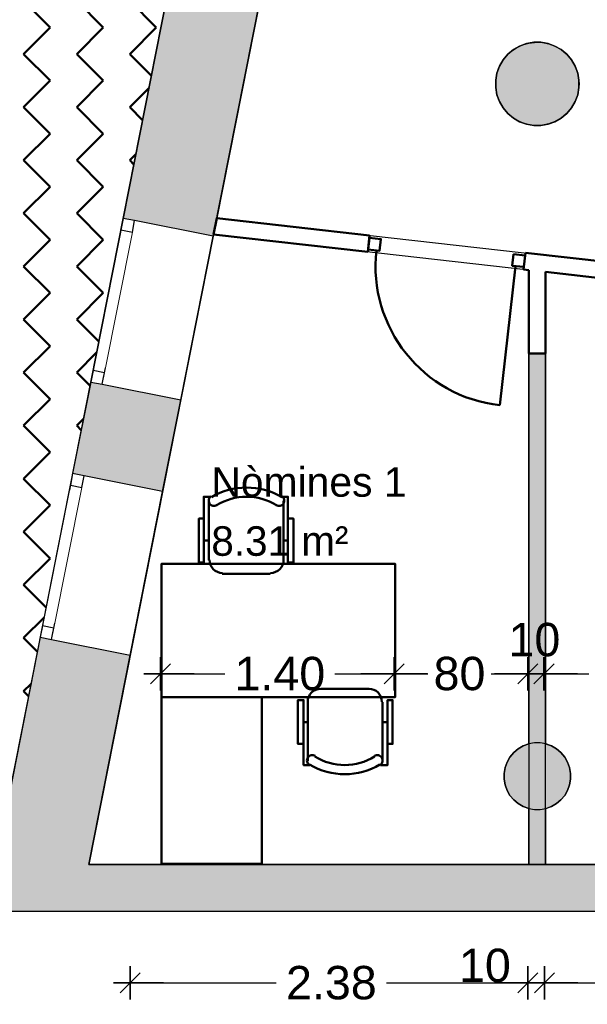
# Model space of a CAD drawing. Header units: metres. Extents: x -1 to 439, y -6 to 33.
# Tile 3 of 29: x 397.88 to 401.29, y 12.28 to 18.18. Entities that reach past the tile are written whole.
import ezdxf

# ---------------------------------------------------------------- set-up
doc = ezdxf.new("R2010")
doc.units = ezdxf.units.M
doc.header["$PDMODE"] = 65
doc.linetypes.add('CONTINUA', pattern=[0])
doc.linetypes.add('PUNKT', pattern=[6.35, 0, -6.35])
for name, color, linetype, lineweight in [('3D P1 MURS EXISTENTS', 7, 'CONTINUA', 25), ('3D P1 MURS NOUS', 7, 'CONTINUA', 25), ('3D P1 PILAR', 7, 'CONTINUA', 25), ('P1 COTES', 7, 'CONTINUA', 25), ('P1 LOCAL', 7, 'CONTINUA', 25), ('P1 MOBLES', 7, 'CONTINUA', 25), ('P1 SUPERFICI LLIURE', 7, 'CONTINUA', 25)]:
    doc.layers.add(name, color=color, linetype=linetype, lineweight=lineweight)
doc.styles.add('ARIAL', font='arial.ttf')
doc.dimstyles.new('DIMSTYLE_2', dxfattribs={"dimtxt": 0.2, "dimasz": 0.2, "dimexe": 0, "dimexo": 1e-06, "dimgap": 0.1, "dimtad": 0, "dimrnd": 0.005, "dimzin": 4, "dimdsep": 46, "dimtxsty": 'ARIAL', "dimblk1": 'ALL_ML_STRICH', "dimblk2": 'ALL_ML_STRICH', "dimsah": 1, "dimcen": 0, "dimse1": 1, "dimse2": 1, "dimclrd": 2, "dimclre": 2, "dimclrt": 2, "dimadec": 0, "dimazin": 0, "dimtfac": 1, "dimtdec": 0, "dimtix": 1, "dimtmove": 2, "dimatfit": 3, "dimfxl": 0, "dimtzin": 0, "dimlwd": 0, "dimlwe": 35, "dimarcsym": 0})
doc.dimstyles.new('DIMSTYLE_3', dxfattribs={"dimtxt": 0.2, "dimasz": 0.2, "dimexe": 0, "dimexo": 1e-06, "dimgap": 0.1, "dimtad": 2, "dimdec": 0, "dimlfac": 100, "dimrnd": 0.5, "dimzin": 4, "dimdsep": 46, "dimtxsty": 'ARIAL', "dimblk1": 'ALL_ML_STRICH', "dimblk2": 'ALL_ML_STRICH', "dimsah": 1, "dimcen": 0, "dimse1": 1, "dimse2": 1, "dimclrd": 2, "dimclre": 2, "dimclrt": 2, "dimadec": 0, "dimazin": 0, "dimtfac": 1, "dimtdec": 0, "dimtix": 1, "dimtmove": 2, "dimatfit": 3, "dimfxl": 0, "dimtvp": 1.2, "dimtzin": 0, "dimlwd": 0, "dimlwe": 35, "dimarcsym": 0})
doc.dimstyles.new('DIMSTYLE_4', dxfattribs={"dimtxt": 0.2, "dimasz": 0.2, "dimexe": 0, "dimexo": 1e-06, "dimgap": 0.1, "dimtad": 0, "dimrnd": 0.005, "dimzin": 4, "dimdsep": 46, "dimtxsty": 'ARIAL', "dimblk1": 'ALL_ML_STRICH', "dimblk2": 'ALL_ML_STRICH', "dimsah": 1, "dimcen": 0, "dimse1": 1, "dimse2": 1, "dimclrd": 2, "dimclre": 2, "dimclrt": 2, "dimadec": 0, "dimazin": 0, "dimtfac": 1, "dimtdec": 0, "dimtix": 1, "dimtmove": 2, "dimatfit": 3, "dimfxl": 0, "dimtzin": 0, "dimlwd": 0, "dimlwe": 35, "dimarcsym": 0})
doc.dimstyles.new('DIMSTYLE_5', dxfattribs={"dimtxt": 0.2, "dimasz": 0.2, "dimexe": 0, "dimexo": 1e-06, "dimgap": 0.1, "dimtad": 2, "dimdec": 0, "dimlfac": 100, "dimrnd": 0.5, "dimzin": 4, "dimdsep": 46, "dimtxsty": 'ARIAL', "dimblk1": 'ALL_ML_STRICH', "dimblk2": 'ALL_ML_STRICH', "dimsah": 1, "dimcen": 0, "dimse1": 1, "dimse2": 1, "dimclrd": 2, "dimclre": 2, "dimclrt": 2, "dimadec": 0, "dimazin": 0, "dimtfac": 1, "dimtdec": 0, "dimtix": 1, "dimtmove": 2, "dimatfit": 3, "dimfxl": 0, "dimtvp": 1.2, "dimtzin": 0, "dimlwd": 0, "dimlwe": 35, "dimarcsym": 0})
doc.dimstyles.new('DIMSTYLE_7', dxfattribs={"dimtxt": 0.2, "dimasz": 0.2, "dimexe": 0, "dimexo": 1e-06, "dimgap": 0.1, "dimtad": 0, "dimdec": 0, "dimlfac": 100, "dimrnd": 0.5, "dimzin": 4, "dimdsep": 46, "dimtxsty": 'ARIAL', "dimblk1": 'ALL_ML_STRICH', "dimblk2": 'ALL_ML_STRICH', "dimsah": 1, "dimcen": 0, "dimse1": 1, "dimse2": 1, "dimclrd": 2, "dimclre": 2, "dimclrt": 2, "dimadec": 0, "dimazin": 0, "dimtfac": 1, "dimtdec": 0, "dimtix": 1, "dimtmove": 2, "dimatfit": 3, "dimfxl": 0, "dimtzin": 0, "dimlwd": 0, "dimlwe": 35, "dimarcsym": 0})

# ---------------------------------------------------------------- blocks, each defined once
blk = doc.blocks.new('_CLOSEDFILLED')
at = {"color": 0, "linetype": 'ByBlock', "lineweight": -2}
blk.add_solid([(-1, 0), (0, 0), (-1, 0)], dxfattribs=at)
blk = doc.blocks.new('ALL_ML_STRICH')
at = {"color": 0, "linetype": 'ByBlock', "lineweight": -2}
for p, q in [((-0.3, -0.3), (0.3, 0.3)), ((0, -0.5), (0, 0.5)), ((-1, 0), (0.5, 0))]:
    blk.add_line(p, q, dxfattribs=at)
blk = doc.blocks.new('*D32')
at = {"layer": 'DEFPOINTS', "color": 2, "linetype": 'CONTINUA', "lineweight": 35, "transparency": 33554687}
for p in [(398.5456, 14.3748), (400.9301, 13.1206), (398.5456, 12.4111)]:
    blk.add_point(p, dxfattribs=at)
at = {"layer": 'P1 COTES', "color": 2, "linetype": 'CONTINUA', "lineweight": -2, "transparency": 33554687}
for p, q in [((398.5456, 12.4111), (399.4221, 12.4111)), ((400.0821, 12.4111), (400.9301, 12.4111))]:
    blk.add_line(p, q, dxfattribs=at)
at = {"layer": 'P1 COTES', "color": 2, "linetype": 'CONTINUA', "lineweight": 35, "transparency": 33554687, "xscale": 0.2, "yscale": 0.2, "zscale": 0.2, "rotation": 180}
blk.add_blockref('ALL_ML_STRICH', (398.5456, 12.4111), dxfattribs=at)
at = {"layer": 'P1 COTES', "color": 2, "linetype": 'CONTINUA', "lineweight": 35, "transparency": 33554687, "xscale": 0.2, "yscale": 0.2, "zscale": 0.2}
blk.add_blockref('ALL_ML_STRICH', (400.9301, 12.4111), dxfattribs=at)
at = {"layer": 'P1 COTES', "color": 2, "linetype": 'CONTINUA', "lineweight": 35, "transparency": 33554687, "insert": (399.7521, 12.4111), "char_height": 0.2, "width": 0.8, "attachment_point": 5, "style": 'ARIAL'}
blk.add_mtext('\\A1;{\\A1;{2.38\\H0.132000;\\S^ ;}}', dxfattribs=at)
blk = doc.blocks.new('*D33')
at = {"layer": 'DEFPOINTS', "color": 2, "linetype": 'CONTINUA', "lineweight": 35, "transparency": 33554687}
for p in [(400.9301, 13.1206), (401.0301, 13.1206), (400.9301, 12.4111)]:
    blk.add_point(p, dxfattribs=at)
at = {"layer": 'P1 COTES', "color": 2, "linetype": 'CONTINUA', "lineweight": -2, "transparency": 33554687}
blk.add_line((400.9301, 12.4111), (401.0301, 12.4111), dxfattribs=at)
at = {"layer": 'P1 COTES', "color": 2, "linetype": 'CONTINUA', "lineweight": 35, "transparency": 33554687, "xscale": 0.2, "yscale": 0.2, "zscale": 0.2, "rotation": 180}
blk.add_blockref('ALL_ML_STRICH', (400.9301, 12.4111), dxfattribs=at)
at = {"layer": 'P1 COTES', "color": 2, "linetype": 'CONTINUA', "lineweight": 35, "transparency": 33554687, "xscale": 0.2, "yscale": 0.2, "zscale": 0.2}
blk.add_blockref('ALL_ML_STRICH', (401.0301, 12.4111), dxfattribs=at)
at = {"layer": 'P1 COTES', "color": 2, "linetype": 'CONTINUA', "lineweight": 35, "transparency": 33554687, "insert": (400.6727, 12.5145), "char_height": 0.2, "width": 0.4, "attachment_point": 5, "style": 'ARIAL'}
blk.add_mtext('\\A1;{10}', dxfattribs=at)
blk = doc.blocks.new('*D34')
at = {"layer": 'DEFPOINTS', "color": 2, "linetype": 'CONTINUA', "lineweight": 35, "transparency": 33554687}
for p in [(401.0301, 13.1206), (403.3626, 13.1206), (401.0301, 12.4111)]:
    blk.add_point(p, dxfattribs=at)
at = {"layer": 'P1 COTES', "color": 2, "linetype": 'CONTINUA', "lineweight": -2, "transparency": 33554687}
for p, q in [((401.0301, 12.4111), (401.8808, 12.4111)), ((402.5408, 12.4111), (403.3626, 12.4111))]:
    blk.add_line(p, q, dxfattribs=at)
at = {"layer": 'P1 COTES', "color": 2, "linetype": 'CONTINUA', "lineweight": 35, "transparency": 33554687, "xscale": 0.2, "yscale": 0.2, "zscale": 0.2, "rotation": 180}
blk.add_blockref('ALL_ML_STRICH', (401.0301, 12.4111), dxfattribs=at)
at = {"layer": 'P1 COTES', "color": 2, "linetype": 'CONTINUA', "lineweight": 35, "transparency": 33554687, "xscale": 0.2, "yscale": 0.2, "zscale": 0.2}
blk.add_blockref('ALL_ML_STRICH', (403.3626, 12.4111), dxfattribs=at)
at = {"layer": 'P1 COTES', "color": 2, "linetype": 'CONTINUA', "lineweight": 35, "transparency": 33554687, "insert": (402.2108, 12.4111), "char_height": 0.2, "width": 0.8, "attachment_point": 5, "style": 'ARIAL'}
blk.add_mtext('\\A1;{\\A1;{2.33\\H0.132000;\\S^ ;}}', dxfattribs=at)
blk = doc.blocks.new('*D63')
at = {"layer": 'DEFPOINTS', "color": 2, "linetype": 'CONTINUA', "lineweight": 35, "transparency": 33554687}
for p in [(398.7285, 14.8602), (400.1287, 14.8498), (398.7285, 14.264)]:
    blk.add_point(p, dxfattribs=at)
at = {"layer": 'P1 COTES', "color": 2, "linetype": 'CONTINUA', "lineweight": -2, "transparency": 33554687}
for p, q in [((398.7285, 14.264), (399.1134, 14.264)), ((399.7734, 14.264), (400.1287, 14.264))]:
    blk.add_line(p, q, dxfattribs=at)
at = {"layer": 'P1 COTES', "color": 2, "linetype": 'CONTINUA', "lineweight": 35, "transparency": 33554687, "xscale": 0.2, "yscale": 0.2, "zscale": 0.2, "rotation": 180}
blk.add_blockref('ALL_ML_STRICH', (398.7285, 14.264), dxfattribs=at)
at = {"layer": 'P1 COTES', "color": 2, "linetype": 'CONTINUA', "lineweight": 35, "transparency": 33554687, "xscale": 0.2, "yscale": 0.2, "zscale": 0.2}
blk.add_blockref('ALL_ML_STRICH', (400.1287, 14.264), dxfattribs=at)
at = {"layer": 'P1 COTES', "color": 2, "linetype": 'CONTINUA', "lineweight": 35, "transparency": 33554687, "insert": (399.4434, 14.264), "char_height": 0.2, "width": 0.8, "attachment_point": 5, "style": 'ARIAL'}
blk.add_mtext('\\A1;{\\A1;{1.40\\H0.132000;\\S^ ;}}', dxfattribs=at)
blk = doc.blocks.new('*D64')
at = {"layer": 'DEFPOINTS', "color": 2, "linetype": 'CONTINUA', "lineweight": 35, "transparency": 33554687}
for p in [(400.9296, 15.3094), (400.1287, 14.8498), (400.1287, 14.264)]:
    blk.add_point(p, dxfattribs=at)
at = {"layer": 'P1 COTES', "color": 2, "linetype": 'CONTINUA', "lineweight": -2, "transparency": 33554687}
for p, q in [((400.1287, 14.264), (400.3304, 14.264)), ((400.7104, 14.264), (400.9296, 14.264))]:
    blk.add_line(p, q, dxfattribs=at)
at = {"layer": 'P1 COTES', "color": 2, "linetype": 'CONTINUA', "lineweight": 35, "transparency": 33554687, "xscale": 0.2, "yscale": 0.2, "zscale": 0.2, "rotation": 180}
blk.add_blockref('ALL_ML_STRICH', (400.1287, 14.264), dxfattribs=at)
at = {"layer": 'P1 COTES', "color": 2, "linetype": 'CONTINUA', "lineweight": 35, "transparency": 33554687, "xscale": 0.2, "yscale": 0.2, "zscale": 0.2}
blk.add_blockref('ALL_ML_STRICH', (400.9296, 14.264), dxfattribs=at)
at = {"layer": 'P1 COTES', "color": 2, "linetype": 'CONTINUA', "lineweight": 35, "transparency": 33554687, "insert": (400.5204, 14.264), "char_height": 0.2, "width": 0.4, "attachment_point": 5, "style": 'ARIAL'}
blk.add_mtext('\\A1;{80}', dxfattribs=at)
blk = doc.blocks.new('*D65')
at = {"layer": 'DEFPOINTS', "color": 2, "linetype": 'CONTINUA', "lineweight": 35, "transparency": 33554687}
for p in [(400.9296, 15.3094), (400.9296, 14.264), (401.027, 14.2477)]:
    blk.add_point(p, dxfattribs=at)
at = {"layer": 'P1 COTES', "color": 2, "linetype": 'CONTINUA', "lineweight": -2, "transparency": 33554687}
blk.add_line((400.9296, 14.264), (401.027, 14.264), dxfattribs=at)
at = {"layer": 'P1 COTES', "color": 2, "linetype": 'CONTINUA', "lineweight": 35, "transparency": 33554687, "xscale": 0.2, "yscale": 0.2, "zscale": 0.2}
blk.add_blockref('ALL_ML_STRICH', (401.027, 14.264), dxfattribs=at)
at = {"layer": 'P1 COTES', "color": 2, "linetype": 'CONTINUA', "lineweight": 35, "transparency": 33554687, "xscale": 0.2, "yscale": 0.2, "zscale": 0.2, "rotation": 180}
blk.add_blockref('ALL_ML_STRICH', (400.9296, 14.264), dxfattribs=at)
at = {"layer": 'P1 COTES', "color": 2, "linetype": 'CONTINUA', "lineweight": 35, "transparency": 33554687, "insert": (400.9696, 14.4674), "char_height": 0.2, "width": 0.4, "attachment_point": 5, "style": 'ARIAL'}
blk.add_mtext('\\A1;{10}', dxfattribs=at)
blk = doc.blocks.new('*D66')
at = {"layer": 'DEFPOINTS', "color": 2, "linetype": 'CONTINUA', "lineweight": 35, "transparency": 33554687}
for p in [(401.9632, 14.3687), (401.027, 14.264), (401.027, 14.2477)]:
    blk.add_point(p, dxfattribs=at)
at = {"layer": 'P1 COTES', "color": 2, "linetype": 'CONTINUA', "lineweight": -2, "transparency": 33554687}
for p, q in [((401.027, 14.264), (401.2964, 14.264)), ((401.6764, 14.264), (401.9632, 14.264))]:
    blk.add_line(p, q, dxfattribs=at)
at = {"layer": 'P1 COTES', "color": 2, "linetype": 'CONTINUA', "lineweight": 35, "transparency": 33554687, "xscale": 0.2, "yscale": 0.2, "zscale": 0.2, "rotation": 180}
blk.add_blockref('ALL_ML_STRICH', (401.027, 14.264), dxfattribs=at)
at = {"layer": 'P1 COTES', "color": 2, "linetype": 'CONTINUA', "lineweight": 35, "transparency": 33554687, "xscale": 0.2, "yscale": 0.2, "zscale": 0.2}
blk.add_blockref('ALL_ML_STRICH', (401.9632, 14.264), dxfattribs=at)
at = {"layer": 'P1 COTES', "color": 2, "linetype": 'CONTINUA', "lineweight": 35, "transparency": 33554687, "insert": (401.4864, 14.264), "char_height": 0.2, "width": 0.4, "attachment_point": 5, "style": 'ARIAL'}
blk.add_mtext('\\A1;{94}', dxfattribs=at)

msp = doc.modelspace()

# ---------------------------------------------------------------- hatches: boundary and pattern name
at = {"layer": '3D P1 MURS EXISTENTS', "linetype": 'CONTINUA', "lineweight": 18, "true_color": 0xa0a0a0, "transparency": 33554687}
for points in [[(398.81214, 18.54957), (398.50384, 16.99351), (399.04336, 16.88662), (399.35165, 18.44268)], [(398.74017, 15.35637), (398.84901, 15.90569), (398.3095, 16.01258), (398.20066, 15.46326)], [(398.00631, 14.48232), (397.68105, 12.84061), (398.24174, 12.84061), (398.54583, 14.37543)], [(398.24174, 12.84061), (423.65748, 12.84061), (423.71551, 13.12061), (398.29721, 13.12061)]]:
    msp.add_hatch(color=253, dxfattribs=at).paths.add_polyline_path(points)
at = {"layer": '3D P1 MURS NOUS', "linetype": 'CONTINUA', "lineweight": 18, "true_color": 0x006e00, "transparency": 33554687}
msp.add_hatch(color=96, dxfattribs=at).paths.add_polyline_path([(400.93599, 16.18359), (400.93599, 13.12061), (401.03599, 13.12061), (401.03599, 16.18359)])
at = {"layer": '3D P1 PILAR', "linetype": 'CONTINUA', "lineweight": 18, "transparency": 33554687}
for points in [[(401.00883, 18.04914), (400.96514, 18.04914), (400.92212, 18.04156), (400.88106, 18.02661), (400.84323, 18.00477), (400.80976, 17.97669), (400.78168, 17.94322), (400.75983, 17.90538), (400.74489, 17.86433), (400.7373, 17.8213), (400.7373, 17.77762), (400.74489, 17.73459), (400.75983, 17.69354), (400.78168, 17.6557), (400.80976, 17.62223), (400.84323, 17.59415), (400.88106, 17.57231), (400.92212, 17.55736), (400.96514, 17.54978), (401.00883, 17.54978), (401.05185, 17.55736), (401.09291, 17.57231), (401.13074, 17.59415), (401.16421, 17.62223), (401.19229, 17.6557), (401.21414, 17.69354), (401.22908, 17.73459), (401.23667, 17.77762), (401.23667, 17.8213), (401.22908, 17.86433), (401.21414, 17.90538), (401.19229, 17.94322), (401.16421, 17.97669), (401.13074, 18.00477), (401.09291, 18.02661), (401.05185, 18.04156)], [(401.00446, 13.84921), (400.96951, 13.84921), (400.93509, 13.84314), (400.90225, 13.83118), (400.87198, 13.81371), (400.8452, 13.79124), (400.82274, 13.76447), (400.80526, 13.7342), (400.79331, 13.70136), (400.78724, 13.66694), (400.78724, 13.63198), (400.79331, 13.59756), (400.80526, 13.56472), (400.82274, 13.53445), (400.8452, 13.50768), (400.87198, 13.48521), (400.90225, 13.46774), (400.93509, 13.45578), (400.96951, 13.44971), (401.00446, 13.44971), (401.03888, 13.45578), (401.07172, 13.46774), (401.10199, 13.48521), (401.12877, 13.50768), (401.15123, 13.53445), (401.16871, 13.56472), (401.18066, 13.59756), (401.18673, 13.63198), (401.18673, 13.66694), (401.18066, 13.70136), (401.16871, 13.7342), (401.15123, 13.76447), (401.12877, 13.79124), (401.10199, 13.81371), (401.07172, 13.83118), (401.03888, 13.84314)]]:
    msp.add_hatch(color=9, dxfattribs=at).paths.add_polyline_path(points)
at = {"layer": 'P1 MOBLES', "linetype": 'CONTINUA', "lineweight": 50, "transparency": 33554687}
h = msp.add_hatch(dxfattribs=at)
h.set_pattern_fill('TRAMA', color=202, scale=0.225, angle=135, style=0, pattern_type=2)
h.set_pattern_definition([(135, (-0.6364, 6e-17), (-0.31819805, 2e-17), [0.225, -0.225]), (225, (-0.6364, 6e-17), (-5e-17, -0.31819805), [0.225, -0.225])])
h.paths.add_polyline_path([(400.42339, 26.68205), (400.69412, 28.04847), (394.43978, 28.04847), (394.43978, 13.21946), (397.75611, 13.21946), (398.80176, 18.49717), (397.23227, 18.80813), (397.44605, 19.88716), (399.01554, 19.5762), (400.20961, 25.60303), (398.64012, 25.91398), (398.8539, 26.99301)], flags=0)

# ---------------------------------------------------------------- linework, layer by layer
at = {"layer": '3D P1 MURS EXISTENTS', "color": 7, "linetype": 'CONTINUA', "lineweight": 25, "transparency": 33554687}
for p, q in [((398.81214, 18.54957), (398.50384, 16.99351)), ((399.04336, 16.88662), (399.35165, 18.44268)), ((398.50384, 16.99351), (398.3095, 16.01258)), ((398.57251, 16.97991), (398.50384, 16.99351)), ((399.04336, 16.88662), (398.57251, 16.97991)), ((398.84901, 15.90569), (399.04336, 16.88662)), ((398.3095, 16.01258), (398.20066, 15.46326)), ((398.3095, 16.01258), (398.37816, 15.99897)), ((398.37816, 15.99897), (398.84901, 15.90569)), ((398.74017, 15.35637), (398.84901, 15.90569)), ((398.20066, 15.46326), (398.00631, 14.48232)), ((398.26933, 15.44965), (398.20066, 15.46326)), ((398.74017, 15.35637), (398.26933, 15.44965)), ((398.54583, 14.37543), (398.74017, 15.35637)), ((398.00631, 14.48232), (397.7603, 13.24061)), ((398.00631, 14.48232), (398.07498, 14.46872)), ((398.07498, 14.46872), (398.54583, 14.37543)), ((398.29721, 13.12061), (398.54583, 14.37543)), ((423.71551, 13.12061), (398.29721, 13.12061)), ((397.68105, 12.84061), (398.24174, 12.84061)), ((398.24174, 12.84061), (423.65748, 12.84061))]:
    msp.add_line(p, q, dxfattribs=at)
at = {"layer": '3D P1 MURS EXISTENTS', "color": 7, "linetype": 'PUNKT', "lineweight": 25, "transparency": 33554687}
for p, q in [((398.50384, 16.99351), (398.3095, 16.01258)), ((398.37816, 15.99897), (398.57251, 16.97991)), ((398.57251, 16.97991), (398.50384, 16.99351)), ((398.3095, 16.01258), (398.37816, 15.99897)), ((398.20066, 15.46326), (398.00631, 14.48232)), ((398.26933, 15.44965), (398.20066, 15.46326)), ((398.07498, 14.46872), (398.26933, 15.44965)), ((398.00631, 14.48232), (398.07498, 14.46872))]:
    msp.add_line(p, q, dxfattribs=at)
at = {"layer": '3D P1 MURS EXISTENTS', "color": 7, "linetype": 'CONTINUA', "lineweight": 25, "transparency": 33554687}
for points in [[(398.50384, 16.99351), (398.49024, 16.92485), (398.5589, 16.91124), (398.57251, 16.97991), (398.50384, 16.99351)], [(398.3231, 16.08124), (398.3095, 16.01258), (398.37816, 15.99897), (398.39177, 16.06764), (398.3231, 16.08124)], [(398.20066, 15.46326), (398.18706, 15.39459), (398.25572, 15.38099), (398.26933, 15.44965), (398.20066, 15.46326)], [(398.01992, 14.55099), (398.00631, 14.48232), (398.07498, 14.46872), (398.08858, 14.53739), (398.01992, 14.55099)]]:
    msp.add_lwpolyline(points, close=True, dxfattribs=at)
at = {"layer": '3D P1 MURS EXISTENTS', "color": 40, "linetype": 'CONTINUA', "lineweight": 18, "transparency": 33554687}
for points in [[(398.49024, 16.92485), (398.3231, 16.08124), (398.39177, 16.06764), (398.5589, 16.91124), (398.49024, 16.92485)], [(398.18706, 15.39459), (398.01992, 14.55099), (398.08858, 14.53739), (398.25572, 15.38099), (398.18706, 15.39459)]]:
    msp.add_lwpolyline(points, close=True, dxfattribs=at)
at = {"layer": '3D P1 MURS NOUS', "color": 4, "linetype": 'CONTINUA', "lineweight": 50, "transparency": 33554687}
for p, q in [((399.06483, 16.995), (399.04528, 16.89657)), ((399.98161, 16.89173), (399.06483, 16.995)), ((399.04528, 16.89657), (399.97041, 16.79236)), ((399.98161, 16.89173), (399.97041, 16.79236)), ((400.9045, 16.68714), (400.9157, 16.78651)), ((402.3914, 16.62028), (400.9157, 16.78651)), ((400.8565, 16.70764), (400.76247, 15.87292)), ((400.9045, 16.68714), (400.93599, 16.68359)), ((400.93599, 16.68359), (400.93599, 16.18359)), ((401.03599, 16.18359), (401.03599, 16.67233)), ((401.03599, 16.67233), (402.38021, 16.52091)), ((400.93599, 16.18359), (401.03599, 16.18359))]:
    msp.add_line(p, q, dxfattribs=at)
at = {"layer": '3D P1 MURS NOUS', "color": 7, "linetype": 'CONTINUA', "lineweight": 25, "transparency": 33554687}
for p, q in [((400.93599, 16.18359), (400.93599, 13.12061)), ((401.03599, 16.18359), (400.93599, 16.18359)), ((401.03599, 13.12061), (401.03599, 16.18359)), ((400.93599, 13.12061), (401.03599, 13.12061))]:
    msp.add_line(p, q, dxfattribs=at)
at = {"layer": '3D P1 MURS NOUS', "color": 4, "linetype": 'CONTINUA', "lineweight": 50, "transparency": 33554687}
for points in [[(399.97993, 16.87683), (400.04949, 16.86899), (400.04165, 16.79943), (399.97209, 16.80727), (399.97993, 16.87683)], [(400.84446, 16.77944), (400.91402, 16.7716), (400.90618, 16.70204), (400.83662, 16.70988), (400.84446, 16.77944)]]:
    msp.add_lwpolyline(points, close=True, dxfattribs=at)
msp.add_arc((400.8565, 16.70764), 0.84, 173.572959, 263.572959, dxfattribs=at)
at = {"layer": '3D P1 PILAR', "color": 7, "linetype": 'CONTINUA', "lineweight": 25, "transparency": 33554687}
for p, q in [((400.84323, 18.00477), (400.80976, 17.97669)), ((400.88106, 18.02661), (400.84323, 18.00477)), ((400.92212, 18.04156), (400.88106, 18.02661)), ((400.96514, 18.04914), (400.92212, 18.04156)), ((401.00883, 18.04914), (400.96514, 18.04914)), ((401.05185, 18.04156), (401.00883, 18.04914)), ((401.09291, 18.02661), (401.05185, 18.04156)), ((401.13074, 18.00477), (401.09291, 18.02661)), ((401.16421, 17.97669), (401.13074, 18.00477)), ((400.78168, 17.94322), (400.75983, 17.90538)), ((400.80976, 17.97669), (400.78168, 17.94322)), ((401.19229, 17.94322), (401.16421, 17.97669)), ((401.21414, 17.90538), (401.19229, 17.94322)), ((400.75983, 17.90538), (400.74489, 17.86433)), ((401.22908, 17.86433), (401.21414, 17.90538)), ((400.74489, 17.86433), (400.7373, 17.8213)), ((401.23667, 17.8213), (401.22908, 17.86433)), ((400.7373, 17.8213), (400.7373, 17.77762)), ((400.7373, 17.77762), (400.74489, 17.73459)), ((401.22908, 17.73459), (401.23667, 17.77762)), ((401.23667, 17.77762), (401.23667, 17.8213)), ((400.74489, 17.73459), (400.75983, 17.69354)), ((401.21414, 17.69354), (401.22908, 17.73459)), ((400.75983, 17.69354), (400.78168, 17.6557)), ((400.78168, 17.6557), (400.80976, 17.62223)), ((401.16421, 17.62223), (401.19229, 17.6557)), ((401.19229, 17.6557), (401.21414, 17.69354)), ((400.80976, 17.62223), (400.84323, 17.59415)), ((400.84323, 17.59415), (400.88106, 17.57231)), ((401.09291, 17.57231), (401.13074, 17.59415)), ((401.13074, 17.59415), (401.16421, 17.62223)), ((400.88106, 17.57231), (400.92212, 17.55736)), ((400.92212, 17.55736), (400.96514, 17.54978)), ((400.96514, 17.54978), (401.00883, 17.54978)), ((401.00883, 17.54978), (401.05185, 17.55736)), ((401.05185, 17.55736), (401.09291, 17.57231)), ((400.87198, 13.81371), (400.8452, 13.79124)), ((400.90225, 13.83118), (400.87198, 13.81371)), ((400.93509, 13.84314), (400.90225, 13.83118)), ((400.96951, 13.84921), (400.93509, 13.84314)), ((401.00446, 13.84921), (400.96951, 13.84921)), ((401.03888, 13.84314), (401.00446, 13.84921)), ((401.07172, 13.83118), (401.03888, 13.84314)), ((401.10199, 13.81371), (401.07172, 13.83118)), ((401.12877, 13.79124), (401.10199, 13.81371)), ((400.82274, 13.76447), (400.80526, 13.7342)), ((400.8452, 13.79124), (400.82274, 13.76447)), ((401.15123, 13.76447), (401.12877, 13.79124)), ((401.16871, 13.7342), (401.15123, 13.76447)), ((400.79331, 13.70136), (400.78724, 13.66694)), ((400.80526, 13.7342), (400.79331, 13.70136)), ((401.18066, 13.70136), (401.16871, 13.7342)), ((401.18673, 13.66694), (401.18066, 13.70136)), ((400.78724, 13.66694), (400.78724, 13.63198)), ((401.18673, 13.63198), (401.18673, 13.66694)), ((400.78724, 13.63198), (400.79331, 13.59756)), ((400.79331, 13.59756), (400.80526, 13.56472)), ((401.16871, 13.56472), (401.18066, 13.59756)), ((401.18066, 13.59756), (401.18673, 13.63198)), ((400.80526, 13.56472), (400.82274, 13.53445)), ((400.82274, 13.53445), (400.8452, 13.50768)), ((401.12877, 13.50768), (401.15123, 13.53445)), ((401.15123, 13.53445), (401.16871, 13.56472)), ((400.8452, 13.50768), (400.87198, 13.48521)), ((400.87198, 13.48521), (400.90225, 13.46774)), ((400.90225, 13.46774), (400.93509, 13.45578)), ((401.03888, 13.45578), (401.07172, 13.46774)), ((401.07172, 13.46774), (401.10199, 13.48521)), ((401.10199, 13.48521), (401.12877, 13.50768)), ((400.93509, 13.45578), (400.96951, 13.44971)), ((400.96951, 13.44971), (401.00446, 13.44971)), ((401.00446, 13.44971), (401.03888, 13.45578))]:
    msp.add_line(p, q, dxfattribs=at)
at = {"layer": 'P1 LOCAL', "color": 7, "linetype": 'CONTINUA', "lineweight": 25, "transparency": 33554687}
for p, q in [((397.7603, 13.24061), (400.70002, 28.07825)), ((400.33768, 23.41946), (399.06483, 16.995)), ((400.80976, 17.97669), (400.84323, 18.00477)), ((400.84323, 18.00477), (400.88106, 18.02661)), ((400.88106, 18.02661), (400.92212, 18.04156)), ((400.92212, 18.04156), (400.96514, 18.04914)), ((400.96514, 18.04914), (401.00883, 18.04914)), ((401.00883, 18.04914), (401.05185, 18.04156)), ((401.05185, 18.04156), (401.09291, 18.02661)), ((401.09291, 18.02661), (401.13074, 18.00477)), ((401.13074, 18.00477), (401.16421, 17.97669)), ((400.75983, 17.90538), (400.78168, 17.94322)), ((400.78168, 17.94322), (400.80976, 17.97669)), ((401.16421, 17.97669), (401.19229, 17.94322)), ((401.19229, 17.94322), (401.21414, 17.90538)), ((400.74489, 17.86433), (400.75983, 17.90538)), ((401.21414, 17.90538), (401.22908, 17.86433)), ((400.7373, 17.8213), (400.74489, 17.86433)), ((401.22908, 17.86433), (401.23667, 17.8213)), ((400.7373, 17.77762), (400.7373, 17.8213)), ((400.74489, 17.73459), (400.7373, 17.77762)), ((401.23667, 17.77762), (401.22908, 17.73459)), ((401.23667, 17.8213), (401.23667, 17.77762)), ((400.75983, 17.69354), (400.74489, 17.73459)), ((401.22908, 17.73459), (401.21414, 17.69354)), ((400.78168, 17.6557), (400.75983, 17.69354)), ((400.80976, 17.62223), (400.78168, 17.6557)), ((401.19229, 17.6557), (401.16421, 17.62223)), ((401.21414, 17.69354), (401.19229, 17.6557)), ((400.84323, 17.59415), (400.80976, 17.62223)), ((400.88106, 17.57231), (400.84323, 17.59415)), ((401.13074, 17.59415), (401.09291, 17.57231)), ((401.16421, 17.62223), (401.13074, 17.59415)), ((400.92212, 17.55736), (400.88106, 17.57231)), ((400.96514, 17.54978), (400.92212, 17.55736)), ((401.00883, 17.54978), (400.96514, 17.54978)), ((401.05185, 17.55736), (401.00883, 17.54978)), ((401.09291, 17.57231), (401.05185, 17.55736)), ((399.06483, 16.995), (403.37518, 16.50946)), ((399.04528, 16.89657), (398.29721, 13.12061)), ((400.93599, 16.68359), (399.04528, 16.89657)), ((400.93599, 13.84346), (400.93599, 16.68359)), ((403.36957, 16.40946), (401.03599, 16.67233)), ((401.03599, 16.67233), (401.03599, 13.84419)), ((400.8452, 13.79124), (400.87198, 13.81371)), ((400.87198, 13.81371), (400.90225, 13.83118)), ((400.90225, 13.83118), (400.93599, 13.84346)), ((401.03599, 13.84419), (401.07172, 13.83118)), ((401.07172, 13.83118), (401.10199, 13.81371)), ((401.10199, 13.81371), (401.12877, 13.79124)), ((400.80526, 13.7342), (400.82274, 13.76447)), ((400.82274, 13.76447), (400.8452, 13.79124)), ((401.12877, 13.79124), (401.15123, 13.76447)), ((401.15123, 13.76447), (401.16871, 13.7342)), ((400.78724, 13.66694), (400.79331, 13.70136)), ((400.79331, 13.70136), (400.80526, 13.7342)), ((401.16871, 13.7342), (401.18066, 13.70136)), ((401.18066, 13.70136), (401.18673, 13.66694)), ((400.78724, 13.63198), (400.78724, 13.66694)), ((401.18673, 13.66694), (401.18673, 13.63198)), ((400.79331, 13.59756), (400.78724, 13.63198)), ((400.80526, 13.56472), (400.79331, 13.59756)), ((401.18066, 13.59756), (401.16871, 13.56472)), ((401.18673, 13.63198), (401.18066, 13.59756)), ((400.82274, 13.53445), (400.80526, 13.56472)), ((400.8452, 13.50768), (400.82274, 13.53445)), ((401.15123, 13.53445), (401.12877, 13.50768)), ((401.16871, 13.56472), (401.15123, 13.53445)), ((400.87198, 13.48521), (400.8452, 13.50768)), ((400.90225, 13.46774), (400.87198, 13.48521)), ((400.93599, 13.45546), (400.90225, 13.46774)), ((401.07172, 13.46774), (401.03599, 13.45473)), ((401.10199, 13.48521), (401.07172, 13.46774)), ((401.12877, 13.50768), (401.10199, 13.48521)), ((400.93599, 13.12061), (400.93599, 13.45546)), ((401.03599, 13.45473), (401.03599, 13.12061)), ((398.29721, 13.12061), (400.93599, 13.12061)), ((401.03599, 13.12061), (403.36957, 13.12369))]:
    msp.add_line(p, q, dxfattribs=at)
at = {"layer": 'P1 MOBLES', "color": 202, "linetype": 'CONTINUA', "lineweight": 50, "transparency": 33554687}
for p, q in [((399.017, 14.94396), (399.017, 15.29954)), ((399.46572, 15.29954), (399.46572, 14.94396)), ((398.98737, 15.06248), (399.017, 15.06248)), ((399.49112, 15.06248), (399.46572, 15.06248)), ((399.38529, 14.86353), (399.09743, 14.86353)), ((399.69112, 14.17352), (399.97897, 14.17352)), ((399.61069, 13.74174), (399.61069, 14.09309)), ((400.0594, 14.09309), (400.0594, 13.74174)), ((399.58529, 13.97456), (399.61069, 13.97456)), ((400.08904, 13.97456), (400.0594, 13.97456))]:
    msp.add_line(p, q, dxfattribs=at)
for points in [[(398.98737, 15.19371), (398.95774, 15.19371), (398.95774, 14.93126), (398.98737, 14.93126), (398.98737, 15.32494), (399.0297, 15.32494)], [(399.03108, 15.32803), (399.02615, 15.32397), (399.02225, 15.31915), (399.0194, 15.31376), (399.01764, 15.30797), (399.017, 15.30195), (399.01753, 15.29587), (399.01925, 15.28992), (399.0222, 15.28425), (399.02622, 15.27929), (399.03099, 15.27533), (399.03635, 15.27243), (399.04213, 15.27061), (399.04814, 15.26991), (399.05422, 15.27038), (399.06019, 15.27204), (399.06589, 15.27493)], [(399.42107, 15.27493), (399.42676, 15.27204), (399.43273, 15.27038), (399.43881, 15.26991), (399.44483, 15.27061), (399.4506, 15.27243), (399.45596, 15.27533), (399.46074, 15.27929), (399.46475, 15.28425), (399.46771, 15.28992), (399.46943, 15.29587), (399.46995, 15.30195), (399.46932, 15.30797), (399.46756, 15.31376), (399.46471, 15.31915), (399.4608, 15.32397), (399.45588, 15.32803)], [(399.49112, 15.19371), (399.52498, 15.19371), (399.52498, 14.93126), (399.49112, 14.93126), (399.49112, 15.32494), (399.45302, 15.32494)], [(399.02124, 14.94607), (399.02283, 14.93029), (399.02739, 14.91559), (399.03461, 14.90229), (399.04417, 14.8907), (399.05576, 14.88113), (399.06907, 14.87391), (399.08377, 14.86935), (399.09955, 14.86776)], [(399.3874, 14.86776), (399.40319, 14.86935), (399.41789, 14.87391), (399.43119, 14.88113), (399.44278, 14.8907), (399.45234, 14.90229), (399.45956, 14.91559), (399.46413, 14.93029), (399.46572, 14.94607)], [(399.61023, 14.09558), (399.61182, 14.11136), (399.61638, 14.12606), (399.6236, 14.13936), (399.63316, 14.15095), (399.64476, 14.16051), (399.65806, 14.16774), (399.67276, 14.1723), (399.68854, 14.17389)], [(399.97641, 14.17389), (399.99219, 14.1723), (400.00689, 14.16774), (400.02019, 14.16051), (400.03178, 14.15095), (400.04135, 14.13936), (400.04857, 14.12606), (400.05313, 14.11136), (400.05472, 14.09558)], [(399.58529, 13.84333), (399.55142, 13.84333), (399.55142, 14.10579), (399.58529, 14.10579), (399.58529, 13.71634), (399.62339, 13.71634)], [(400.08904, 13.84333), (400.11867, 13.84333), (400.11867, 14.10579), (400.08904, 14.10579), (400.08904, 13.71634), (400.0467, 13.71634)], [(399.62007, 13.71783), (399.61514, 13.7219), (399.61124, 13.72672), (399.60839, 13.73211), (399.60663, 13.7379), (399.60599, 13.74392), (399.60652, 13.74999), (399.60824, 13.75595), (399.61119, 13.76162), (399.61521, 13.76658), (399.61998, 13.77054), (399.62534, 13.77344), (399.63112, 13.77526), (399.63713, 13.77595), (399.64321, 13.77549), (399.64919, 13.77383), (399.65488, 13.77094)], [(400.01007, 13.77094), (400.01577, 13.77383), (400.02174, 13.77549), (400.02782, 13.77595), (400.03383, 13.77526), (400.03961, 13.77344), (400.04497, 13.77054), (400.04974, 13.76658), (400.05376, 13.76162), (400.05671, 13.75595), (400.05843, 13.74999), (400.05896, 13.74392), (400.05832, 13.7379), (400.05656, 13.73211), (400.05371, 13.72672), (400.04981, 13.7219), (400.04488, 13.71783)]]:
    msp.add_lwpolyline(points, dxfattribs=at)
for points in [[(398.73442, 14.12272), (400.13456, 14.12272), (400.13456, 14.92279), (398.73442, 14.92279), (398.73442, 14.12272)], [(399.33553, 13.12369), (398.73442, 13.12369), (398.73442, 14.12272), (399.33553, 14.12272), (399.33553, 13.12369)]]:
    msp.add_lwpolyline(points, close=True, dxfattribs=at)
for centre, radius, start, end in [((399.24356, 14.9633), 0.41667, 59.573773, 120.445858), ((399.24356, 14.98446), 0.34048, 58.258111, 121.765357), ((399.83256, 14.05719), 0.34049, 238.234991, 301.741787), ((399.83256, 14.07835), 0.41667, 239.554461, 300.426375)]:
    msp.add_arc(centre, radius, start, end, dxfattribs=at)
at = {"layer": 'P1 SUPERFICI LLIURE', "color": 7, "linetype": 'CONTINUA', "lineweight": 25, "transparency": 33554687}
for p, q in [((399.39014, 18.63693), (399.06483, 16.995)), ((400.82887, 17.99311), (400.86198, 18.01597)), ((400.86198, 18.01597), (400.89833, 18.03321)), ((400.89833, 18.03321), (400.93698, 18.04441)), ((400.93698, 18.04441), (400.98698, 18.05048)), ((400.98698, 18.05048), (400.98698, 18.04885)), ((400.98698, 18.04885), (401.01712, 18.04764)), ((401.01712, 18.04764), (401.05654, 18.03959)), ((401.05654, 18.03959), (401.09416, 18.02532)), ((401.09416, 18.02532), (401.129, 18.00521)), ((401.129, 18.00521), (401.16017, 17.97976)), ((400.77569, 17.93308), (400.79986, 17.96524)), ((400.79986, 17.96524), (400.82887, 17.99311)), ((401.16017, 17.97976), (401.18685, 17.94965)), ((401.18685, 17.94965), (401.20835, 17.91564)), ((400.74425, 17.85929), (400.75699, 17.89745)), ((400.75699, 17.89745), (400.77569, 17.93308)), ((401.20835, 17.91564), (401.22412, 17.87863)), ((400.7378, 17.81958), (400.74425, 17.85929)), ((401.22412, 17.87863), (401.23375, 17.83956)), ((401.23375, 17.83956), (401.23698, 17.79946)), ((400.7378, 17.77934), (400.7378, 17.81958)), ((400.74425, 17.73963), (400.7378, 17.77934)), ((401.23698, 17.79946), (401.23375, 17.75936)), ((400.75699, 17.70147), (400.74425, 17.73963)), ((401.22412, 17.72029), (401.20835, 17.68328)), ((401.23375, 17.75936), (401.22412, 17.72029)), ((400.77569, 17.66584), (400.75699, 17.70147)), ((400.79986, 17.63368), (400.77569, 17.66584)), ((401.18685, 17.64927), (401.16017, 17.61916)), ((401.20835, 17.68328), (401.18685, 17.64927)), ((400.82887, 17.60581), (400.79986, 17.63368)), ((400.86198, 17.58295), (400.82887, 17.60581)), ((401.129, 17.59371), (401.09416, 17.5736)), ((401.16017, 17.61916), (401.129, 17.59371)), ((400.89833, 17.56571), (400.86198, 17.58295)), ((400.93698, 17.55451), (400.89833, 17.56571)), ((400.98698, 17.54844), (400.93698, 17.55451)), ((401.01712, 17.55128), (400.98698, 17.55007)), ((400.98698, 17.55007), (400.98698, 17.54844)), ((401.05654, 17.55933), (401.01712, 17.55128)), ((401.09416, 17.5736), (401.05654, 17.55933)), ((399.06483, 16.995), (403.37518, 16.50946))]:
    msp.add_line(p, q, dxfattribs=at)

# ---------------------------------------------------------------- block references
at = {"layer": '3D P1 PILAR', "color": 7, "linetype": 'CONTINUA', "lineweight": 25, "transparency": 33554687, "xscale": 0.0002666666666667, "yscale": 0.0002666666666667, "zscale": 0.0002666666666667}
for p in [(400.98698, 17.79946), (400.98698, 13.64946)]:
    msp.add_blockref('_CLOSEDFILLED', p, dxfattribs=at)

# ---------------------------------------------------------------- texts
at = {"layer": 'P1 LOCAL', "color": 7, "linetype": 'CONTINUA', "lineweight": 25, "transparency": 33554687, "char_height": 0.1770789, "attachment_point": 7, "style": 'ARIAL'}
for s, insert, width in [('\\W0.99;Nòmines 1', (399.03242, 15.32252), 1.2772378), ('\\W0.98;8.31 m²', (399.03242, 14.96836), 0.9282441)]:
    msp.add_mtext(s, dxfattribs=dict(at, insert=insert, width=width))

# ---------------------------------------------------------------- dimensions: what is measured, and where the dimension line sits
at = {"layer": 'P1 COTES', "color": 2, "linetype": 'CONTINUA', "lineweight": 35, "transparency": 33554687}
for base, p1, p2, dimstyle, picture, middle in [((400.92961, 14.26397), (400.12868, 14.84984), (400.92961, 15.30938), 'DIMSTYLE_7', '*D64', (400.52044, 14.26397)), ((401.02697, 14.26397), (400.92961, 15.30938), (401.02697, 14.24771), 'DIMSTYLE_5', '*D65', (400.96959, 14.46738)), ((400.12868, 14.26397), (398.72854, 14.86023), (400.12868, 14.84984), 'DIMSTYLE_4', '*D63', (399.4434, 14.26397)), ((400.9301, 12.41106), (398.54562, 14.37484), (400.9301, 13.12061), 'DIMSTYLE_2', '*D32', (399.75211, 12.41106)), ((401.96318, 14.26397), (401.02697, 14.24771), (401.96318, 14.36866), 'DIMSTYLE_7', '*D66', (401.48644, 14.26397)), ((401.0301, 12.41106), (400.9301, 13.12061), (401.0301, 13.12061), 'DIMSTYLE_3', '*D33', (400.6727, 12.51448)), ((403.36258, 12.41106), (401.0301, 13.12061), (403.36258, 13.12061), 'DIMSTYLE_4', '*D34', (402.21079, 12.41106))]:
    dim = msp.add_linear_dim(base=base, p1=p1, p2=p2, dimstyle=dimstyle, override={"dimpost": '<>', "dimclrd": 2, "dimclre": 2, "dimclrt": 2, "dimlwd": 0, "dimlwe": 35}, dxfattribs=at)
    dim.commit()
    dim.dimension.update_dxf_attribs({"geometry": picture, "text_midpoint": middle, "dimtype": 160})

doc.saveas('drawing.dxf')
